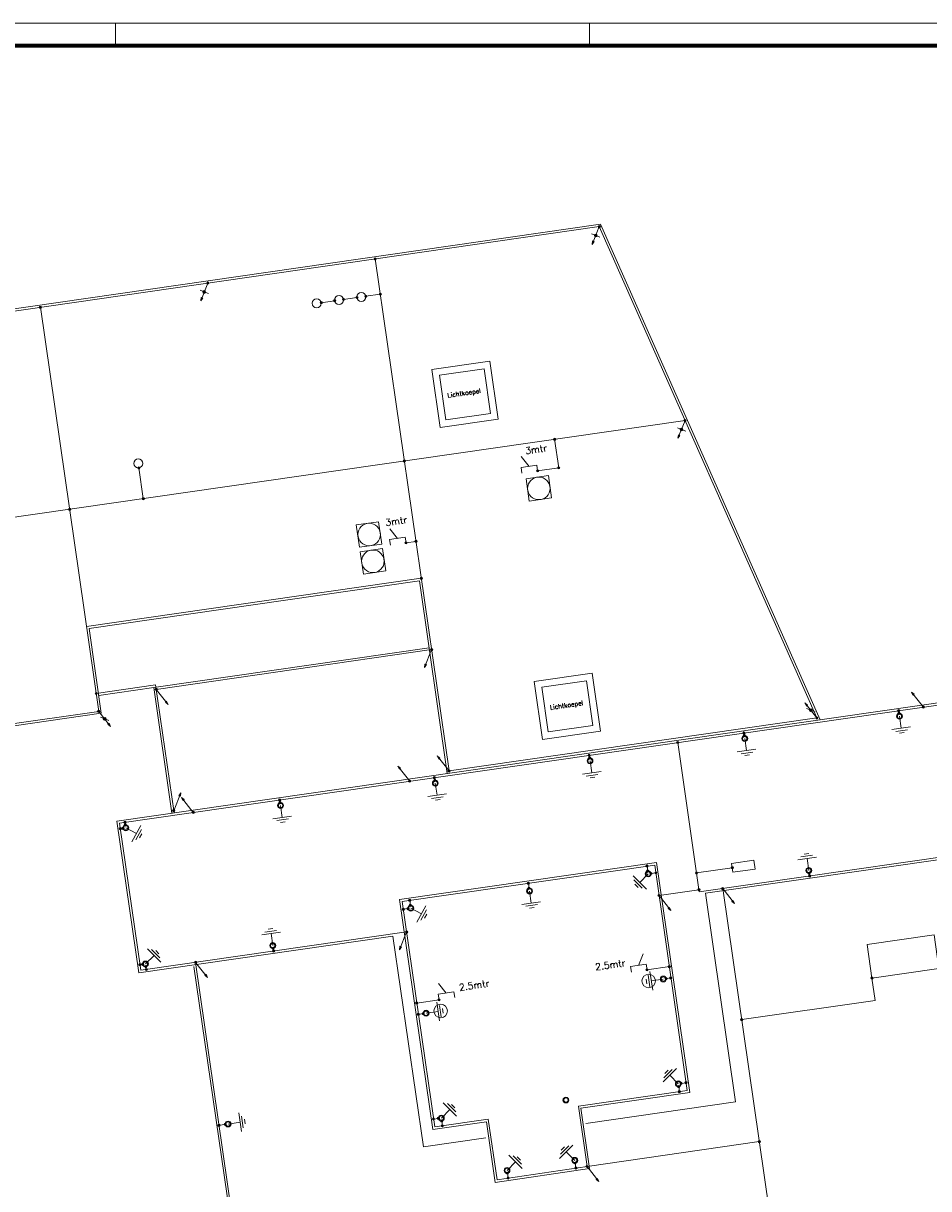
# Model space of a CAD drawing. Header units: millimetres. Extents: x -1609 to 2109, y 0 to 841.
# Tile 5 of 65: x -1301 to -900, y 324 to 841. Entities that reach past the tile are written whole.
import ezdxf

# ---------------------------------------------------------------- set-up
doc = ezdxf.new("R2010")
doc.units = ezdxf.units.MM
for name, color, linetype, lineweight in [('a. Symbolen', 7, 'Continuous', 18), ('a_Gebouw_0.20', 251, 'Continuous', 20), ('a_Tekst 25', 7, 'Continuous', 25), ('b_Aardelektrode', 10, 'Continuous', 18), ('b_Al_50mm²', 10, 'Continuous', 18), ('b_Cu_50mm²', 10, 'Continuous', 18), ('b_Spits', 10, 'Continuous', 18), ('b_Verbinding', 10, 'Continuous', 18)]:
    doc.layers.add(name, color=color, linetype=linetype, lineweight=lineweight)
doc.layers.add('RVB_ALG_TEKENBLAD_ALGEMEEN', color=2, linetype='Continuous')
doc.styles.get("Standard").update_dxf_attribs({"font": 'txt.shx'})

# ---------------------------------------------------------------- blocks, each defined once
blk = doc.blocks.new('PIJL')
at = {"linetype": 'Continuous'}
for p, q in [((-425, -736), (0, 0)), ((-425, -736), (-380, -589)), ((-425, -736), (-320, -624)), ((-377, -597), (-414, -716)), ((-414, -716), (-328, -625)), ((-374, -605), (-402, -697)), ((-402, -697), (-337, -626)), ((-371, -612), (-391, -677)), ((-391, -677), (-345, -627)), ((-320, -624), (-380, -589)), ((-368, -620), (-379, -657)), ((-379, -657), (-353, -629)), ((-328, -625), (-377, -597)), ((-337, -626), (-374, -605)), ((-345, -627), (-371, -612)), ((-353, -629), (-368, -620)), ((-365, -627), (-368, -638)), ((-368, -638), (-361, -630)), ((-361, -630), (-365, -627))]:
    blk.add_line(p, q, dxfattribs=at)
blk = doc.blocks.new('LOSMEETKOPL')
at = {"color": 0, "linetype": 'Continuous'}
for p, q in [((0, 0), (-1, -1.73)), ((-0.5, 0.33), (-0.5, -0.33)), ((-0.3, 0.52), (-0.3, -0.52)), ((-0.1, 0.59), (-0.1, -0.59)), ((0, 0), (1, 1.73)), ((0.1, 0.59), (0.1, -0.59)), ((0.3, 0.52), (0.3, -0.52)), ((0.5, 0.33), (0.5, -0.33))]:
    blk.add_line(p, q, dxfattribs=at)
blk.add_circle((0, 0), 0.6, dxfattribs=at)
blk = doc.blocks.new('A$C617B9A07')
at = {"layer": 'b_Verbinding'}
blk.add_hatch(color=256, dxfattribs=at).paths.add_polyline_path([(48, 1, 1), (-52, 1, 1)])
at = {"layer": 'b_Verbinding', "linetype": 'Continuous'}
blk.add_circle((-2, 1), 50, dxfattribs=at)
blk = doc.blocks.new('A$C6218D69D')
at = {"layer": 'a. Symbolen'}
for radius in [129, 129, 95]:
    blk.add_circle((0, 0), radius, dxfattribs=at)
blk = doc.blocks.new('A$C6218DA18')
at = {"layer": 'b_Verbinding'}
blk.add_circle((-2, 1), 50, dxfattribs=at)
blk.add_blockref('A$C617B9A07', (0, 0), dxfattribs=at)
blk = doc.blocks.new('A$C621C7B22')
at = {"layer": 'b_Aardelektrode', "transparency": 33554687}
for p, q in [((536, 0), (0, 0)), ((536, -418), (536, 418)), ((641, -261), (641, 261)), ((745, -104), (745, 104))]:
    blk.add_line(p, q, dxfattribs=at)
blk = doc.blocks.new('*U10')
at = {"color": 1, "linetype": 'Continuous', "lineweight": 18}
blk.add_lwpolyline([(-1609, 0), (0, 0), (0, 841), (-1609, 841)], close=True, dxfattribs=at)
at = {"color": 1, "linetype": 'Continuous', "lineweight": 18, "flags": 128}
for points in [[(-1260, 841), (-1260, 831)], [(-1050, 841), (-1050, 831)]]:
    blk.add_lwpolyline(points, dxfattribs=at)
at = {"color": 5, "linetype": 'Continuous', "lineweight": 70}
blk.add_lwpolyline([(-1599, 10), (-10, 10), (-10, 831), (-1599, 831)], close=True, dxfattribs=at)

msp = doc.modelspace()

# ---------------------------------------------------------------- linework, layer by layer
at = {"layer": 'a_Gebouw_0.20'}
for p, q in [((-1045.04, 751.98), (-1440.94, 694.86)), ((-1045.04, 751.98), (-947.77, 532.29)), ((-1094.11, 691.29), (-1119.85, 687.58)), ((-1116.13, 661.84), (-1119.85, 687.58)), ((-1096.65, 687.89), (-1116.45, 685.04)), ((-1093.8, 668.1), (-1096.65, 687.89)), ((-1090.4, 665.56), (-1094.11, 691.29)), ((-1113.59, 665.24), (-1116.45, 685.04)), ((-1093.8, 668.1), (-1113.59, 665.24)), ((-1090.4, 665.56), (-1116.13, 661.84)), ((-286.76, 627.66), (-1259.44, 487.33)), ((-1125.38, 593.89), (-1271.77, 572.77)), ((-1113.06, 508.45), (-1125.38, 593.89)), ((-1266.34, 535.16), (-1271.77, 572.77)), ((-1121.1, 564.19), (-1243.12, 546.59)), ((-286.76, 558.02), (-998.54, 455.33)), ((-1048.74, 552.9), (-1074.47, 549.19)), ((-1045.02, 527.17), (-1048.74, 552.9)), ((-1070.76, 523.46), (-1074.47, 549.19)), ((-1051.28, 549.5), (-1071.07, 546.65)), ((-1048.42, 529.71), (-1051.28, 549.5)), ((-1243.12, 546.59), (-1267.49, 543.07)), ((-1243.12, 546.59), (-1235.08, 490.84)), ((-1068.22, 526.85), (-1071.07, 546.65)), ((-1266.34, 535.16), (-1414.81, 513.73)), ((-1045.02, 527.17), (-1070.76, 523.46)), ((-1048.42, 529.71), (-1068.22, 526.85)), ((-1259.44, 487.33), (-1249.74, 420.08)), ((-998.54, 455.33), (-985.21, 362.93)), ((-1249.74, 420.08), (-1137.08, 436.33)), ((-1225.28, 422.91), (-1204.82, 281.11)), ((-985.21, 362.93), (-1051.65, 353.35))]:
    msp.add_line(p, q, dxfattribs=at)
for points in [[(-1078.07, 639.08), (-1076.65, 629.18), (-1066.75, 630.61), (-1068.18, 640.5)], [(-1153.32, 618.62), (-1151.9, 608.72), (-1142, 610.15), (-1143.43, 620.05)], [(-1151.61, 606.74), (-1150.18, 596.85), (-1140.29, 598.27), (-1141.71, 608.17)], [(-1095.66, 354.06), (-1091.78, 327.21), (-1049.9, 333.4), (-1053.75, 360.11), (-1005.51, 367.07), (-1020.21, 469.01), (-1134.15, 452.57), (-1119.44, 350.63)], [(-986.41, 464.66), (-976.51, 466.09), (-977.08, 470.05), (-986.98, 468.62)], [(-895.11, 422.07), (-924.81, 417.78), (-926.95, 432.63), (-897.26, 436.91)]]:
    msp.add_lwpolyline(points, close=True, dxfattribs=at)
msp.add_lwpolyline([(-1137.08, 436.33), (-1123.61, 342.97), (-1095.86, 346.97)], dxfattribs=at)
for centre, radius in [((-1170.87, 716.87), 2), ((-1160.97, 718.3), 2), ((-1151.07, 719.73), 2), ((-1249.99, 645.9), 2), ((-1072.41, 634.84), 5), ((-1147.66, 614.39), 5), ((-1145.95, 602.51), 5), ((-1023.75, 416.47), 3), ((-1115.91, 403.17), 3)]:
    msp.add_circle(centre, radius, dxfattribs=at)
at = {"layer": 'b_Al_50mm²'}
for p, q in [((-1045.65, 750.88), (-1439.81, 694.01)), ((-1045.65, 750.88), (-949.22, 533.09)), ((-1112.21, 509.58), (-1144.96, 736.55)), ((-1153.05, 719.44), (-1158.99, 718.59)), ((-1142.71, 720.94), (-1149.09, 720.01)), ((-1267.48, 536), (-1293.32, 715.15)), ((-1162.95, 718.02), (-1168.89, 717.16)), ((-1426.88, 604.44), (-1007.59, 664.94)), ((-1063.62, 643.95), (-1065.45, 656.59)), ((-1247.74, 630.29), (-1249.71, 643.92)), ((-1063.62, 643.95), (-1072.96, 642.61)), ((-1126.89, 611.32), (-1131.28, 610.69)), ((-1124.54, 595.02), (-1272.9, 573.61)), ((-1119.97, 563.35), (-1241.99, 545.74)), ((-742.76, 560.86), (-1258.31, 486.48)), ((-286, 559.14), (-1001.32, 455.94)), ((-1242.27, 547.72), (-1268.62, 543.92)), ((-1242.27, 547.72), (-1234.09, 490.98)), ((-1267.48, 536), (-1413.96, 514.87)), ((-949.22, 533.09), (-1112.21, 509.58)), ((-1010.87, 522.18), (-1001.32, 455.94)), ((-1258.31, 486.48), (-1248.89, 421.21)), ((-986.69, 466.64), (-1002.53, 464.36)), ((-1019.11, 454.36), (-1001.46, 456.91)), ((-970.2, 313.95), (-990.9, 457.44)), ((-1248.89, 421.21), (-1131.06, 438.21)), ((-1224.53, 424.73), (-1203.69, 280.26)), ((-1014.56, 422.85), (-1024.46, 421.42)), ((-1024.46, 421.42), (-1024.46, 421.42)), ((-924.81, 417.78), (-923.38, 407.88)), ((-1126.52, 406.69), (-1116.62, 408.12)), ((-1116.62, 408.12), (-1116.62, 408.12)), ((-923.38, 407.88), (-982.52, 399.35)), ((-1051.03, 334.25), (-974.72, 345.26))]:
    msp.add_line(p, q, dxfattribs=at)
at = {"layer": 'b_Al_50mm²', "color": 3}
for p, q in [((-912.74, 535.11), (-912.92, 536.31)), ((-981.33, 525.22), (-981.5, 526.42)), ((-1049.91, 515.32), (-1050.08, 516.52)), ((-1118.5, 505.43), (-1118.67, 506.63)), ((-1187.08, 495.53), (-1187.25, 496.73)), ((-1255.66, 485.64), (-1255.84, 486.84)), ((-1256.76, 484.18), (-1257.95, 484)), ((-1024.11, 465.21), (-1024.43, 467.39)), ((-1076.72, 457.62), (-1077.04, 459.8)), ((-1022.65, 464.11), (-1020.56, 464.42)), ((-952.58, 464.19), (-952.41, 462.99)), ((-1129.33, 450.03), (-1129.65, 452.21)), ((-1130.43, 448.56), (-1132.51, 448.26)), ((-1190.15, 430.91), (-1189.98, 429.71)), ((-1248.05, 423.86), (-1249.25, 423.68)), ((-1246.59, 422.76), (-1246.42, 421.57)), ((-1015.98, 417.54), (-1013.84, 417.84)), ((-1123.66, 402), (-1125.79, 401.69)), ((-1010.42, 369.6), (-1010.1, 367.42)), ((-1009.33, 371.06), (-1007.14, 371.38)), ((-1211.43, 352.88), (-1214.11, 352.49)), ((-1116.9, 355.54), (-1119.09, 355.23)), ((-1115.44, 354.45), (-1115.13, 352.26)), ((-1086.31, 331.26), (-1085.99, 329.08)), ((-1056.3, 335.7), (-1055.98, 333.52))]:
    msp.add_line(p, q, dxfattribs=at)
at = {"layer": 'b_Al_50mm²'}
msp.add_lwpolyline([(-1094.81, 355.19), (-1090.94, 328.35), (-1051.03, 334.25), (-1054.88, 360.95), (-1006.64, 367.92), (-1021.06, 467.88), (-1133.01, 451.73), (-1118.59, 351.76)], close=True, dxfattribs=at)
at = {"layer": 'b_Spits', "linetype": 'Continuous'}
for p, q in [((-1076.78, 644.58), (-1080.18, 648.9)), ((-1073.31, 645.08), (-1080.24, 644.08)), ((-1079.89, 641.61), (-1080.24, 644.08)), ((-1072.96, 642.61), (-1073.31, 645.08)), ((-1135.1, 612.66), (-1138.5, 616.98)), ((-1131.63, 613.16), (-1138.56, 612.16)), ((-1138.2, 609.69), (-1138.56, 612.16)), ((-1131.28, 610.69), (-1131.63, 613.16)), ((-1031.75, 422.89), (-1024.82, 423.89)), ((-1028.28, 423.39), (-1026.24, 428.5)), ((-1024.46, 421.42), (-1024.82, 423.89)), ((-1031.39, 420.42), (-1031.75, 422.89)), ((-1113.51, 411.1), (-1116.91, 415.42)), ((-1110.05, 411.6), (-1116.98, 410.6)), ((-1116.62, 408.12), (-1116.98, 410.6)), ((-1109.69, 409.12), (-1110.05, 411.6))]:
    msp.add_line(p, q, dxfattribs=at)
at = {"layer": 'b_Verbinding'}
for centre in [(-1045.65, 750.88), (-1144.96, 736.55), (-1219.14, 725.85), (-1162.95, 718.02), (-1158.99, 718.59), (-1153.05, 719.44), (-1149.09, 720.01), (-1142.71, 720.94), (-1293.32, 715.15), (-1168.89, 717.16), (-1007.59, 664.94), (-1065.45, 656.59), (-1132.03, 646.98), (-1249.71, 643.92), (-1072.96, 642.61), (-1063.62, 643.95), (-1247.74, 630.29), (-1280.4, 625.57), (-1131.28, 610.69), (-1126.89, 611.32), (-1124.54, 595.02), (-1119.97, 563.35), (-1268.62, 543.92), (-1241.99, 545.74), (-902, 537.89), (-949.22, 533.08), (-1010.87, 522.18), (-1112.21, 509.58), (-1129.64, 505.04), (-1234.23, 491.97), (-1225.57, 491.2), (-986.7, 466.66), (-1002.53, 464.36), (-1019.11, 454.36), (-1001.46, 456.91), (-990.9, 457.44), (-1131.06, 438.21), (-1224.53, 424.73), (-1224.53, 424.73), (-1024.46, 421.42), (-1014.56, 422.85), (-924.81, 417.78), (-1116.62, 408.12), (-1126.52, 406.69), (-982.52, 399.35), (-974.72, 345.26), (-1051.03, 334.25)]:
    msp.add_circle(centre, 0.5, dxfattribs=at)

# ---------------------------------------------------------------- block references
at = {"yscale": 0.009999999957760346, "zscale": 0.009999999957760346}
for p, xscale, rotation in [((-912.56, 533.84), 0.009999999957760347, 360), ((-981.14, 523.94), 0.009999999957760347, 360), ((-1049.73, 514.05), 0.009999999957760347, 360), ((-1118.31, 504.15), 0.009999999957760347, 360), ((-1186.9, 494.26), 0.009999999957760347, 360), ((-1255.48, 484.36), 0.009999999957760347, 360), ((-1023.93, 463.93), -0.009999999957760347, 16.41999999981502), ((-952.76, 465.47), 0.009999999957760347, 360), ((-1076.54, 456.34), 0.009999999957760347, 360), ((-1129.15, 448.75), 0.009999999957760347, 360), ((-1190.34, 432.18), -0.009999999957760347, 196.4200000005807), ((-1246.78, 424.04), -0.009999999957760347, 196.4200000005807), ((-1017.26, 417.35), 0.009999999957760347, 360), ((-1122.38, 402.18), 0.009999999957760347, 360), ((-1010.6, 370.88), 0.009999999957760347, 360), ((-1060.44, 363.69), 0.009999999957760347, 360), ((-1115.63, 355.73), 0.009999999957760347, 360), ((-1056.49, 336.97), -0.009999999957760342, 16.81973637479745), ((-1086.5, 332.53), 0.009999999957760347, 360)]:
    msp.add_blockref('A$C6218D69D', p, dxfattribs=dict(at, xscale=xscale, rotation=rotation))
at = {"xscale": 0.009999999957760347, "yscale": 0.009999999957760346, "zscale": 0.009999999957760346}
msp.add_blockref('A$C6218D69D', (-1210.15, 353.06), dxfattribs=at)
at = {"layer": 'b_Al_50mm²', "color": 3, "yscale": 0.009999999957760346, "zscale": 0.009999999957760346}
for p, xscale, rotation in [((-912.56, 533.84), -0.009999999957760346, 98.21000000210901), ((-981.14, 523.94), -0.009999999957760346, 98.21000000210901), ((-1049.73, 514.05), -0.009999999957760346, 98.21000000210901), ((-1118.31, 504.15), -0.009999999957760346, 98.21000000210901), ((-1186.9, 494.26), -0.009999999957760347, 98.21000000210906), ((-1255.48, 484.36), 0.009999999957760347, 331.420000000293), ((-952.76, 465.47), 0.009999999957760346, 98.20999999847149), ((-1023.93, 463.93), -0.009999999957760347, 44.99999999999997), ((-1076.54, 456.34), -0.009999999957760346, 98.21000000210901), ((-1129.15, 448.75), 0.009999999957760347, 331.420000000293), ((-1190.34, 432.18), 0.009999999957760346, 98.20999999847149), ((-1246.78, 424.04), -0.009999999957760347, 225), ((-1017.26, 417.35), 0.009999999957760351, 188.2099999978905), ((-1122.38, 402.18), -0.009999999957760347, 188.210000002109), ((-1010.6, 370.88), 0.009999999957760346, 135), ((-1115.63, 355.73), -0.009999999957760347, 225), ((-1210.15, 353.06), -0.009999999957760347, 188.210000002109), ((-1056.49, 336.97), 0.009999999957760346, 135), ((-1086.5, 332.53), -0.009999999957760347, 225)]:
    msp.add_blockref('A$C621C7B22', p, dxfattribs=dict(at, xscale=xscale, rotation=rotation))
at = {"layer": 'b_Al_50mm²', "color": 3, "xscale": 0.009999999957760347, "yscale": 0.009999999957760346, "zscale": 0.009999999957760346}
for p in [(-912.92, 536.31), (-912.74, 535.11), (-981.5, 526.42), (-981.33, 525.22), (-1050.08, 516.52), (-1049.91, 515.32), (-1118.67, 506.63), (-1118.5, 505.43), (-1187.25, 496.73), (-1187.08, 495.53), (-1255.84, 486.84), (-1255.66, 485.64), (-1257.95, 484), (-1256.76, 484.18), (-1024.43, 467.39), (-1024.11, 465.21), (-1077.04, 459.8), (-1022.65, 464.11), (-1020.56, 464.42), (-952.58, 464.19), (-952.41, 462.99), (-1076.72, 457.62), (-1129.65, 452.21), (-1129.33, 450.03), (-1132.51, 448.26), (-1130.43, 448.56), (-1190.15, 430.91), (-1189.98, 429.71), (-1249.25, 423.68), (-1248.05, 423.86), (-1246.59, 422.76), (-1246.42, 421.57), (-1015.98, 417.54), (-1013.97, 417.78), (-1125.79, 401.69), (-1123.66, 402), (-1010.42, 369.6), (-1010.1, 367.42), (-1009.33, 371.06), (-1007.14, 371.38), (-1214.11, 352.49), (-1211.43, 352.88), (-1119.09, 355.23), (-1116.9, 355.54), (-1115.44, 354.45), (-1115.13, 352.26), (-1056.3, 335.7), (-1086.31, 331.26), (-1055.98, 333.52), (-1085.99, 329.08)]:
    msp.add_blockref('A$C6218DA18', p, dxfattribs=at)
at = {"layer": 'b_Cu_50mm²', "yscale": 0.009999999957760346, "zscale": 0.009999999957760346}
for p, xscale, rotation in [((-1045.65, 750.88), 0.009999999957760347, 8.210000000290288), ((-1219.14, 725.85), 0.009999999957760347, 8.210000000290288), ((-1007.59, 664.94), 0.009999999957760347, 8.210000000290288), ((-1119.97, 563.35), 0.009999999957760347, 8.210000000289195), ((-1241.99, 545.74), -0.009999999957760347, 8.209999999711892), ((-902, 537.89), -0.009999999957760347, 188.2099999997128), ((-949.22, 533.08), -0.009999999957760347, 188.2099999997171), ((-1267.48, 536), -0.009999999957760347, 8.209999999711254), ((-1112.21, 509.58), -0.009999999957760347, 188.2099999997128), ((-1129.64, 505.04), -0.009999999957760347, 188.2099999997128), ((-1234.23, 491.97), 0.009999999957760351, 188.210000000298), ((-1225.57, 491.2), -0.009999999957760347, 188.2099999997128), ((-1019.11, 454.36), -0.009999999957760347, 8.210000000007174), ((-990.9, 457.44), -0.009999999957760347, 8.210000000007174), ((-1131.06, 438.21), 0.009999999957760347, 8.210000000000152), ((-1224.53, 424.73), -0.009999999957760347, 8.210000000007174), ((-1051.03, 334.25), -0.009999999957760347, 8.210000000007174)]:
    msp.add_blockref('PIJL', p, dxfattribs=dict(at, xscale=xscale, rotation=rotation))
at = {"layer": 'b_Verbinding', "xscale": 0.009999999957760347, "yscale": 0.009999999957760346, "zscale": 0.009999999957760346}
for p in [(-1045.62, 750.88), (-1144.94, 736.55), (-1219.12, 725.84), (-1162.92, 718.01), (-1158.97, 718.58), (-1153.03, 719.44), (-1149.07, 720.01), (-1142.68, 720.93), (-1293.3, 715.14), (-1168.86, 717.15), (-1007.57, 664.93), (-1065.42, 656.58), (-1132.01, 646.98), (-1249.68, 643.92), (-1072.93, 642.6), (-1063.6, 643.95), (-1247.72, 630.28), (-1280.38, 625.57), (-1131.25, 610.68), (-1126.87, 611.32), (-1124.51, 595.01), (-1119.94, 563.34), (-1268.6, 543.91), (-1241.97, 545.74), (-901.98, 537.88), (-1267.45, 536), (-949.2, 533.07), (-1010.85, 522.17), (-1112.19, 509.57), (-1129.62, 505.04), (-1234.21, 491.97), (-1225.54, 491.2), (-986.67, 466.65), (-1002.51, 464.35), (-1019.09, 454.36), (-1001.43, 456.9), (-990.88, 457.43), (-1131.04, 438.21), (-1224.51, 424.72), (-1024.44, 421.41), (-1014.54, 422.84), (-924.78, 417.78), (-1116.6, 408.12), (-1126.49, 406.69), (-982.5, 399.35), (-974.69, 345.25), (-1051.01, 334.24)]:
    msp.add_blockref('A$C617B9A07', p, dxfattribs=at)
at = {"layer": 'b_Verbinding', "zscale": 0.09999999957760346}
for p, rotation in [((-1047.22, 746.94), 98.21000000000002), ((-1220.72, 721.9), 98.21000000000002), ((-1009.17, 660.99), 98.21000000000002), ((-951.86, 536.52), 98.21000000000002), ((-1264.85, 532.66), 98.2100000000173)]:
    msp.add_blockref('LOSMEETKOPL', p, dxfattribs=dict(at, rotation=rotation))
at = {"layer": 'RVB_ALG_TEKENBLAD_ALGEMEEN', "transparency": 16777216}
msp.add_blockref('*U10', (0, 0), dxfattribs=at)

# ---------------------------------------------------------------- texts
at = {"layer": 'a_Gebouw_0.20', "char_height": 2, "width": 25993.1999, "attachment_point": 1, "rotation": 8.21}
for insert in [(-1113.03, 677.05), (-1067.65, 538.67)]:
    msp.add_mtext('Lichtkoepel', dxfattribs=dict(at, insert=insert))
at = {"layer": 'a_Tekst 25', "linetype": 'Continuous', "char_height": 3, "width": 20.5, "attachment_point": 3, "rotation": 8.21}
for s, insert in [('3mtr', (-1069.11, 654.28)), ('3mtr', (-1131.11, 622.49)), ('2.5mtr', (-1034.3, 426.06)), ('2.5mtr', (-1094.65, 416.99))]:
    msp.add_mtext(s, dxfattribs=dict(at, insert=insert))

doc.saveas('drawing.dxf')
